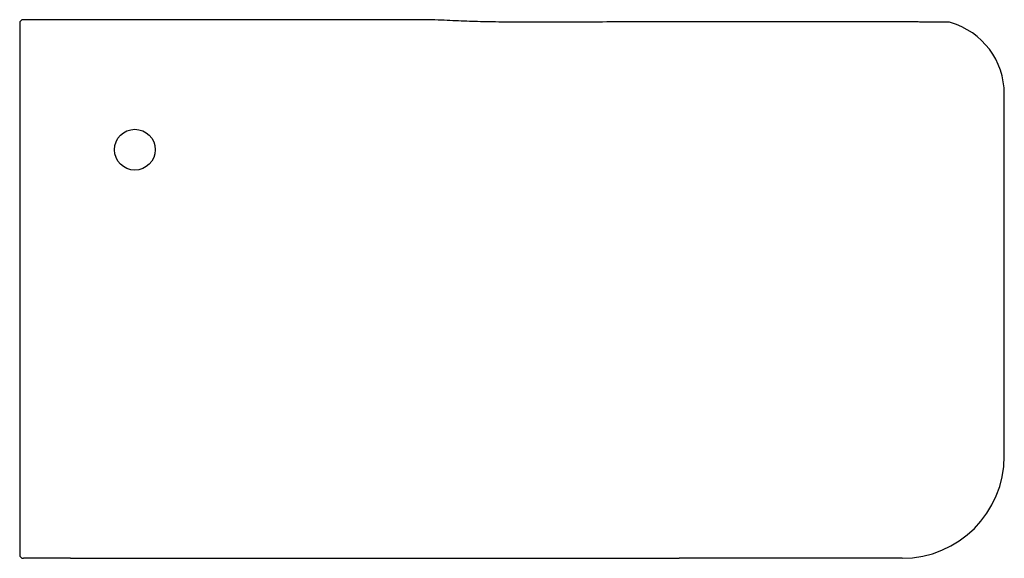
# Model space of a CAD drawing. Header units: millimetres. Extents: x 4699.285 to 4699.815, y 2266.902 to 2267.192.
import ezdxf

# ---------------------------------------------------------------- set-up
doc = ezdxf.new("R2010")
doc.units = ezdxf.units.MM
doc.layers.add('SANINDUSA', color=3, linetype='Continuous')

msp = doc.modelspace()

# ---------------------------------------------------------------- linework, layer by layer
at = {"layer": 'SANINDUSA'}
for p, q in [((4699.497053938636, 2267.191842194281), (4699.422425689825, 2267.191842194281)), ((4699.78596365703, 2267.190286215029), (4699.785360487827, 2267.190419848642)), ((4699.284875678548, 2267.151842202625), (4699.284875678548, 2266.994097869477)), ((4699.312193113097, 2266.901842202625), (4699.422425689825, 2266.901842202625)), ((4699.422425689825, 2266.901842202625), (4699.639915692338, 2266.901842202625)), ((4699.759915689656, 2266.901842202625), (4699.639915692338, 2266.901842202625))]:
    msp.add_line(p, q, dxfattribs=at)
msp.add_circle((4699.346875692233, 2267.121842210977), 0.01100000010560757, dxfattribs=at)
for centre, radius, start, end in [((4699.286875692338, 2267.189842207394), 0.002000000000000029, 90, 180), ((4699.774915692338, 2267.151842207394), 0.04000000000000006, 0, 73.96384836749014), ((4699.759915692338, 2266.956842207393), 0.055, 270, 0), ((4699.286875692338, 2266.903842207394), 0.002000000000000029, 180, 270)]:
    msp.add_arc(centre, radius, start, end, dxfattribs=at)
for points, knots in [([(4699.284875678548, 2267.18984222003), (4699.284875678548, 2267.189817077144), (4699.284875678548, 2267.189766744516), (4699.284875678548, 2267.189234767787), (4699.284875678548, 2267.188204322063), (4699.284875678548, 2267.186634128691), (4699.284875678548, 2267.184565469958), (4699.284875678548, 2267.182069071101), (4699.284875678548, 2267.17888552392), (4699.284875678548, 2267.17492010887), (4699.284875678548, 2267.17053598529), (4699.284875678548, 2267.165995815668), (4699.284875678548, 2267.161549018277), (4699.284875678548, 2267.156782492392), (4699.284875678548, 2267.153488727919), (4699.284875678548, 2267.151842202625)], [0, 0, 0, 0, 0.09600243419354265, 0.192183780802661, 0.2881809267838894, 0.3839317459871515, 0.4605902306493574, 0.5373818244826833, 0.6138747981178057, 0.6920212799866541, 0.7700512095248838, 0.8274187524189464, 0.8847399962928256, 0.9423824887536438, 1, 1, 1, 1]), ([(4699.422425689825, 2267.191842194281), (4699.419408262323, 2267.191842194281), (4699.412038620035, 2267.191842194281), (4699.400346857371, 2267.191842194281), (4699.387466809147, 2267.191842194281), (4699.374830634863, 2267.191842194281), (4699.362686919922, 2267.191842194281), (4699.351120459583, 2267.191842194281), (4699.340604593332, 2267.191842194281), (4699.331020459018, 2267.191842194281), (4699.322349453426, 2267.191842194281), (4699.314250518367, 2267.191842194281), (4699.306400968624, 2267.191842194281), (4699.299032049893, 2267.191842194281), (4699.292243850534, 2267.191842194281), (4699.288663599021, 2267.191842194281), (4699.286875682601, 2267.191842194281)], [0, 0, 0, 0, 0.05331774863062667, 0.1302211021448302, 0.207399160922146, 0.284568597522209, 0.3614602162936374, 0.4357376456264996, 0.5100122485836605, 0.575540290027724, 0.6412693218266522, 0.7069853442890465, 0.7724957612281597, 0.8482785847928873, 0.9242329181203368, 0.9999999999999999, 0.9999999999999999, 0.9999999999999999, 0.9999999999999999]), ([(4699.639898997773, 2267.190700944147), (4699.637477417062, 2267.190686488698), (4699.632188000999, 2267.190654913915), (4699.614551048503, 2267.190633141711), (4699.590061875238, 2267.190580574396), (4699.565538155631, 2267.190486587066), (4699.550798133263, 2267.19050882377), (4699.543062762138, 2267.190569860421), (4699.536176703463, 2267.19067414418), (4699.529944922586, 2267.190820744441), (4699.523975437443, 2267.191014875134), (4699.517961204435, 2267.191277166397), (4699.511661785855, 2267.191581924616), (4699.505229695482, 2267.191837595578), (4699.497053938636, 2267.191842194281), (4699.497053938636, 2267.191842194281), (4699.497053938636, 2267.191842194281)], [0, 0, 0, 0, 0.05067215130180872, 0.1106822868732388, 0.3690072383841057, 0.5630428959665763, 0.623849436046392, 0.6773808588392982, 0.7249208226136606, 0.7681873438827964, 0.808457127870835, 0.8512286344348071, 0.8966055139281, 0.944231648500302, 0.9917042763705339, 1, 1, 1, 1]), ([(4699.785358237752, 2267.190419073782), (4699.785248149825, 2267.190435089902), (4699.785081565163, 2267.190459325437), (4699.78489519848, 2267.190472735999), (4699.784808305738, 2267.190477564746), (4699.784750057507, 2267.190479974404), (4699.784695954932, 2267.190481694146), (4699.784652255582, 2267.190482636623), (4699.784610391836, 2267.190483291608), (4699.784514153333, 2267.190484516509), (4699.784206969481, 2267.190487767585), (4699.783516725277, 2267.190494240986), (4699.782500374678, 2267.190503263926), (4699.781177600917, 2267.190514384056), (4699.779547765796, 2267.190527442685), (4699.777614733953, 2267.190542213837), (4699.775384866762, 2267.190558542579), (4699.772857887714, 2267.190575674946), (4699.770038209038, 2267.190593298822), (4699.766922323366, 2267.19061120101), (4699.763517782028, 2267.190629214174), (4699.759833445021, 2267.190647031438), (4699.755879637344, 2267.19066444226), (4699.751668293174, 2267.19068116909), (4699.747212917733, 2267.190696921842), (4699.742528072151, 2267.190711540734), (4699.737629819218, 2267.190724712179), (4699.732529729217, 2267.190736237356), (4699.727229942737, 2267.190746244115), (4699.721728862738, 2267.190754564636), (4699.716027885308, 2267.190761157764), (4699.710142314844, 2267.190765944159), (4699.704090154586, 2267.190768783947), (4699.69789115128, 2267.190769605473), (4699.69156643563, 2267.190768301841), (4699.685137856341, 2267.190764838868), (4699.678627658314, 2267.190759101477), (4699.672047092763, 2267.190751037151), (4699.665389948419, 2267.190740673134), (4699.658660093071, 2267.19072795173), (4699.651865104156, 2267.190712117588), (4699.645606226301, 2267.190696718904), (4699.641611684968, 2267.19068223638), (4699.63989968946, 2267.190676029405)], [0, 0, 0, 0, 0.00147186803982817, 0.002227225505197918, 0.002737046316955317, 0.003290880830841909, 0.004192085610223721, 0.006229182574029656, 0.01091529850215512, 0.02270846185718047, 0.05095483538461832, 0.08084941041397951, 0.1103898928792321, 0.1399049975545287, 0.1694121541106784, 0.1988990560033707, 0.2283488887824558, 0.2576823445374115, 0.2871929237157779, 0.316860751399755, 0.3466613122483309, 0.3765659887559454, 0.4065433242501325, 0.4365603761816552, 0.4665784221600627, 0.496559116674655, 0.5264723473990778, 0.5562763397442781, 0.5860261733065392, 0.6159131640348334, 0.6459328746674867, 0.6760556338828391, 0.7062484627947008, 0.7364757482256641, 0.7666923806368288, 0.7968570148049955, 0.8269339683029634, 0.8568828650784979, 0.8868165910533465, 0.9169732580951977, 0.9471202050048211, 0.9773365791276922, 1, 1, 1, 1]), ([(4699.284875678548, 2266.956842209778), (4699.284875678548, 2266.954726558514), (4699.284875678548, 2266.950495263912), (4699.284875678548, 2266.9443693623), (4699.284875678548, 2266.938538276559), (4699.284875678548, 2266.9330614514), (4699.284875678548, 2266.927903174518), (4699.284875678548, 2266.923134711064), (4699.284875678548, 2266.918795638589), (4699.284875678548, 2266.91493317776), (4699.284875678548, 2266.91160506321), (4699.284875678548, 2266.908828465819), (4699.284875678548, 2266.90661674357), (4699.284875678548, 2266.905038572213), (4699.284875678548, 2266.904034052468), (4699.284875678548, 2266.903906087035), (4699.284875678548, 2266.903842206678)], [0, 0, 0, 0, 0.07688710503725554, 0.1537739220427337, 0.22574050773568, 0.2979311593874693, 0.3698955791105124, 0.4406540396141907, 0.5116279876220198, 0.5823820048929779, 0.6519539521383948, 0.7217368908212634, 0.7913025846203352, 0.8607965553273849, 0.9305096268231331, 1, 1, 1, 1]), ([(4699.31219312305, 2266.901842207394), (4699.311321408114, 2266.901842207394), (4699.302170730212, 2266.901842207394), (4699.293766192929, 2266.901842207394), (4699.286875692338, 2266.901842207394)], [0.7590734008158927, 0.7590734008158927, 0.7590734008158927, 0.7590734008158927, 0.78, 0.9804091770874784, 0.9804091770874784, 0.9804091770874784, 0.9804091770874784])]:
    msp.add_open_spline(points, degree=3, knots=knots, dxfattribs=at)
for points in [[(4699.814915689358, 2266.956842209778), (4699.814915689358, 2267.151842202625)], [(4699.284875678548, 2266.994097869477), (4699.284875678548, 2266.956842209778)]]:
    msp.add_open_spline(points, degree=1, dxfattribs=at)

doc.saveas('drawing.dxf')
